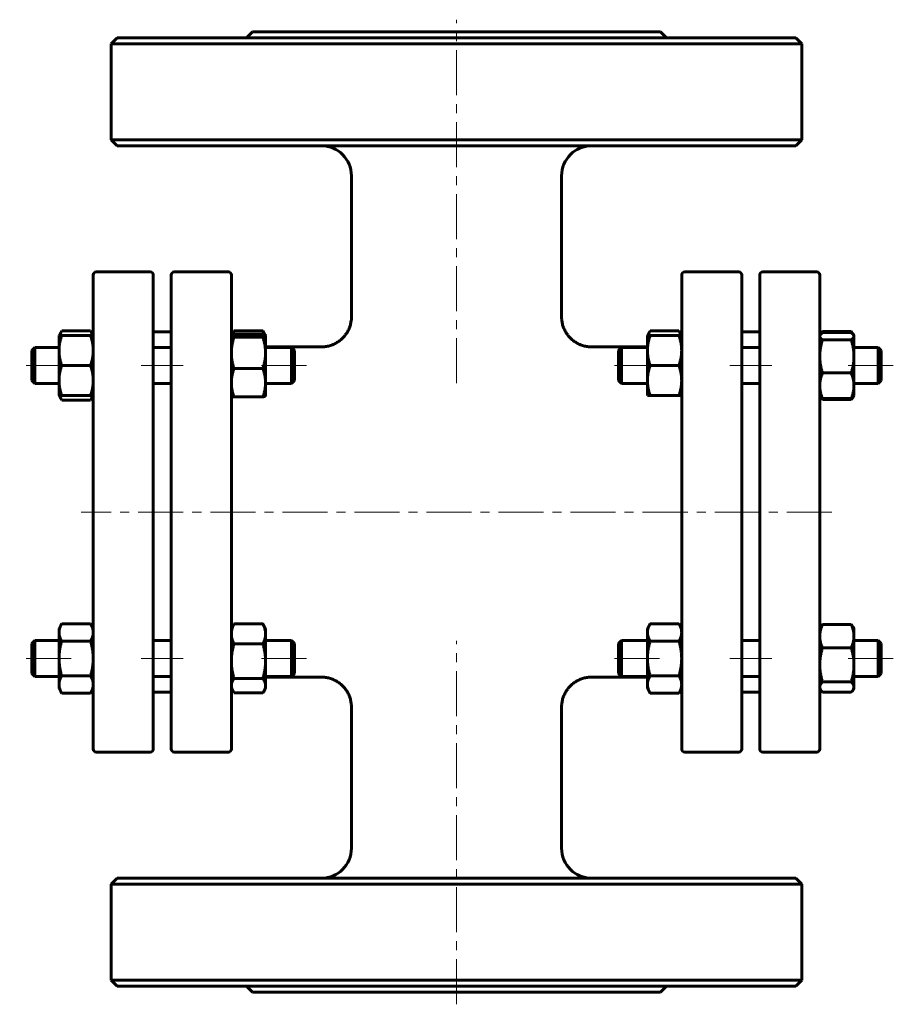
# Model space of a CAD drawing. Header units: millimetres. Extents: x 343 to 489, y 127 to 291.
import ezdxf

# ---------------------------------------------------------------- set-up
doc = ezdxf.new("R2010")
doc.units = ezdxf.units.MM
doc.linetypes.add('K5LT_AXLED', pattern=[12, 7.5, -1.5, 1.5, -1.5])
doc.linetypes.add('K5LT_BASIC', pattern=[0])
doc.layers.add('Системный слой (1)', color=7, linetype='Continuous', true_color=0x6c6c6c)

# ---------------------------------------------------------------- blocks, each defined once
blk = doc.blocks.new('U0')
at = {"layer": 'Системный слой (1)', "linetype": 'K5LT_BASIC', "lineweight": 60}
for p, q in [((378.95, 238.77), (378.88, 238.57)), ((379.03, 238.97), (378.95, 238.77)), ((379.13, 239.18), (379.03, 238.97))]:
    blk.add_line(p, q, dxfattribs=at)
blk = doc.blocks.new('U1')
at = {"layer": 'Системный слой (1)', "linetype": 'K5LT_BASIC', "lineweight": 60}
for p, q in [((384.04, 238.97), (383.94, 239.18)), ((384.13, 238.77), (384.04, 238.97)), ((384.2, 238.57), (384.13, 238.77))]:
    blk.add_line(p, q, dxfattribs=at)
blk = doc.blocks.new('U2')
at = {"layer": 'Системный слой (1)', "linetype": 'K5LT_BASIC', "lineweight": 60}
for p, q in [((350.09, 228.43), (350.18, 228.18)), ((350.18, 228.18), (350.29, 227.92)), ((350.29, 227.92), (350.43, 227.65))]:
    blk.add_line(p, q, dxfattribs=at)
blk = doc.blocks.new('U3')
at = {"layer": 'Системный слой (1)', "linetype": 'K5LT_BASIC', "lineweight": 60}
for p, q in [((350.18, 238.67), (350.09, 238.43)), ((350.29, 238.93), (350.18, 238.67)), ((350.43, 239.2), (350.29, 238.93))]:
    blk.add_line(p, q, dxfattribs=at)
blk = doc.blocks.new('U4')
at = {"layer": 'Системный слой (1)', "linetype": 'K5LT_BASIC', "lineweight": 60}
for p, q in [((355.39, 227.92), (355.5, 228.18)), ((355.5, 228.18), (355.59, 228.43)), ((355.24, 227.65), (355.39, 227.92))]:
    blk.add_line(p, q, dxfattribs=at)
blk = doc.blocks.new('U5')
at = {"layer": 'Системный слой (1)', "linetype": 'K5LT_BASIC', "lineweight": 60}
for p, q in [((355.39, 238.93), (355.24, 239.2)), ((355.5, 238.67), (355.39, 238.93)), ((355.59, 238.43), (355.5, 238.67))]:
    blk.add_line(p, q, dxfattribs=at)
blk = doc.blocks.new('U6')
at = {"layer": 'Системный слой (1)', "linetype": 'K5LT_BASIC', "lineweight": 60}
for p, q in [((383.94, 178.89), (384, 178.97)), ((384, 178.97), (384.05, 179.05)), ((384.05, 179.05), (384.09, 179.13)), ((384.09, 179.13), (384.26, 179.46)), ((384.26, 179.46), (384.36, 179.78)), ((384.36, 179.78), (384.39, 180.1))]:
    blk.add_line(p, q, dxfattribs=at)
blk = doc.blocks.new('U7')
at = {"layer": 'Системный слой (1)', "linetype": 'K5LT_BASIC', "lineweight": 60}
for p, q in [((378.69, 180.1), (378.72, 179.78)), ((378.72, 179.78), (378.82, 179.46)), ((378.82, 179.46), (378.98, 179.13)), ((378.98, 179.13), (379.03, 179.05)), ((379.03, 179.05), (379.08, 178.97)), ((379.08, 178.97), (379.13, 178.89))]:
    blk.add_line(p, q, dxfattribs=at)
blk = doc.blocks.new('U8')
at = {"layer": 'Системный слой (1)', "linetype": 'K5LT_BASIC', "lineweight": 60}
for p, q in [((477.08, 238.93), (477.05, 238.86)), ((477.11, 239), (477.08, 238.93)), ((477.13, 239.07), (477.11, 239))]:
    blk.add_line(p, q, dxfattribs=at)
blk = doc.blocks.new('U9')
at = {"layer": 'Системный слой (1)', "linetype": 'K5LT_BASIC', "lineweight": 60}
for p, q in [((476.79, 228.26), (476.8, 228.23)), ((476.8, 228.23), (476.82, 228.2)), ((476.82, 228.2), (476.83, 228.18)), ((476.83, 228.18), (476.91, 228.05)), ((476.91, 228.05), (477.01, 227.92)), ((477.01, 227.92), (477.13, 227.79))]:
    blk.add_line(p, q, dxfattribs=at)
blk = doc.blocks.new('U10')
at = {"layer": 'Системный слой (1)', "linetype": 'K5LT_BASIC', "lineweight": 60}
for p, q in [((482.06, 227.92), (482.16, 228.05)), ((482.16, 228.05), (482.25, 228.18)), ((482.25, 228.18), (482.26, 228.2)), ((482.26, 228.2), (482.27, 228.23)), ((482.27, 228.23), (482.29, 228.26)), ((481.94, 227.79), (482.06, 227.92))]:
    blk.add_line(p, q, dxfattribs=at)
blk = doc.blocks.new('U11')
at = {"layer": 'Системный слой (1)', "linetype": 'K5LT_BASIC', "lineweight": 60}
for p, q in [((481.97, 239), (481.94, 239.07)), ((482, 238.93), (481.97, 239)), ((482.02, 238.86), (482, 238.93))]:
    blk.add_line(p, q, dxfattribs=at)
blk = doc.blocks.new('U12')
at = {"layer": 'Системный слой (1)', "linetype": 'K5LT_BASIC', "lineweight": 60}
for p, q in [((482.11, 238.79), (481.94, 238.93)), ((482.23, 238.67), (482.11, 238.79)), ((482.32, 238.54), (482.23, 238.67)), ((482.36, 238.47), (482.32, 238.54)), ((482.38, 238.39), (482.36, 238.47)), ((482.39, 238.31), (482.38, 238.39))]:
    blk.add_line(p, q, dxfattribs=at)
blk = doc.blocks.new('U13')
at = {"layer": 'Системный слой (1)', "linetype": 'K5LT_BASIC', "lineweight": 60}
for p, q in [((476.7, 238.39), (476.69, 238.31)), ((476.72, 238.47), (476.7, 238.39)), ((476.76, 238.54), (476.72, 238.47)), ((476.84, 238.67), (476.76, 238.54)), ((476.97, 238.79), (476.84, 238.67)), ((477.13, 238.93), (476.97, 238.79))]:
    blk.add_line(p, q, dxfattribs=at)
blk = doc.blocks.new('U14')
at = {"layer": 'Системный слой (1)', "linetype": 'K5LT_BASIC', "lineweight": 60}
for p, q in [((481.94, 179), (482.06, 179.13)), ((482.06, 179.13), (482.16, 179.26)), ((482.16, 179.26), (482.25, 179.39)), ((482.25, 179.39), (482.32, 179.55)), ((482.32, 179.55), (482.37, 179.71)), ((482.37, 179.71), (482.39, 179.87))]:
    blk.add_line(p, q, dxfattribs=at)
blk = doc.blocks.new('U15')
at = {"layer": 'Системный слой (1)', "linetype": 'K5LT_BASIC', "lineweight": 60}
for p, q in [((476.69, 179.87), (476.7, 179.71)), ((476.7, 179.71), (476.75, 179.55)), ((476.75, 179.55), (476.83, 179.39)), ((476.83, 179.39), (476.91, 179.26)), ((476.91, 179.26), (477.01, 179.13)), ((477.01, 179.13), (477.13, 179))]:
    blk.add_line(p, q, dxfattribs=at)
blk = doc.blocks.new('U16')
at = {"layer": 'Системный слой (1)', "linetype": 'K5LT_BASIC', "lineweight": 60}
for p, q in [((384.39, 181.53), (393.69, 181.53)), ((438.69, 181.53), (447.99, 181.53))]:
    blk.add_line(p, q, dxfattribs=at)
blk = doc.blocks.new('U17')
at = {"layer": 'Системный слой (1)', "linetype": 'K5LT_BASIC', "lineweight": 60}
for p, q in [((384.39, 236.53), (393.69, 236.53)), ((438.69, 236.53), (447.99, 236.53))]:
    blk.add_line(p, q, dxfattribs=at)
blk = doc.blocks.new('U18')
at = {"layer": 'Системный слой (1)', "linetype": 'K5LT_BASIC', "lineweight": 60}
for p, q in [((448.18, 238.67), (448.09, 238.43)), ((448.29, 238.93), (448.18, 238.67)), ((448.43, 239.2), (448.29, 238.93))]:
    blk.add_line(p, q, dxfattribs=at)
blk = doc.blocks.new('U19')
at = {"layer": 'Системный слой (1)', "linetype": 'K5LT_BASIC', "lineweight": 60}
for p, q in [((453.39, 238.93), (453.24, 239.2)), ((453.5, 238.67), (453.39, 238.93)), ((453.59, 238.43), (453.5, 238.67))]:
    blk.add_line(p, q, dxfattribs=at)
blk = doc.blocks.new('U20')
at = {"layer": 'Системный слой (1)', "linetype": 'K5LT_BASIC', "lineweight": 60}
for p, q in [((384.16, 238.59), (383.94, 238.66)), ((384.3, 238.52), (384.16, 238.59)), ((384.38, 238.45), (384.3, 238.52)), ((384.38, 238.43), (384.38, 238.45)), ((384.39, 238.42), (384.38, 238.43)), ((384.39, 238.41), (384.39, 238.42))]:
    blk.add_line(p, q, dxfattribs=at)
blk = doc.blocks.new('U21')
at = {"layer": 'Системный слой (1)', "linetype": 'K5LT_BASIC', "lineweight": 60}
for p, q in [((378.7, 238.45), (378.69, 238.43)), ((378.69, 238.43), (378.69, 238.42)), ((378.69, 238.42), (378.69, 238.41)), ((378.77, 238.52), (378.7, 238.45)), ((378.92, 238.59), (378.77, 238.52)), ((379.13, 238.66), (378.92, 238.59))]:
    blk.add_line(p, q, dxfattribs=at)

msp = doc.modelspace()

# ---------------------------------------------------------------- linework, layer by layer
at = {"layer": 'Системный слой (1)', "linetype": 'K5LT_AXLED', "lineweight": 18}
for p, q in [((416.19, 230.48), (416.19, 291.03)), ((351.99, 233.43), (343.44, 233.43)), ((370.69, 233.43), (363.69, 233.43)), ((391.19, 233.43), (382.39, 233.43)), ((449.99, 233.43), (441.19, 233.43)), ((468.69, 233.43), (461.69, 233.43)), ((488.94, 233.43), (480.39, 233.43)), ((478.69, 209.03), (353.69, 209.03)), ((416.19, 127.03), (416.19, 187.58)), ((351.99, 184.64), (343.44, 184.64)), ((370.69, 184.64), (363.69, 184.64)), ((391.19, 184.64), (382.39, 184.64)), ((449.99, 184.64), (441.19, 184.64)), ((468.69, 184.64), (461.69, 184.64)), ((488.94, 184.64), (480.39, 184.64))]:
    msp.add_line(p, q, dxfattribs=at)
at = {"layer": 'Системный слой (1)', "linetype": 'K5LT_BASIC', "lineweight": 60}
for p, q in [((382.19, 289.03), (381.19, 288.03)), ((382.19, 289.03), (450.19, 289.03)), ((450.19, 289.03), (451.19, 288.03)), ((359.69, 288.03), (358.69, 287.03)), ((358.69, 287.03), (473.69, 287.03)), ((358.69, 271.03), (358.69, 287.03)), ((472.69, 288.03), (359.69, 288.03)), ((472.69, 288.03), (473.69, 287.03)), ((473.69, 271.03), (473.69, 287.03)), ((359.69, 270.03), (358.69, 271.03)), ((473.69, 271.03), (358.69, 271.03)), ((472.69, 270.03), (473.69, 271.03)), ((359.69, 270.03), (472.69, 270.03)), ((398.69, 241.53), (398.69, 265.03)), ((433.69, 241.53), (433.69, 265.03)), ((355.69, 236.96), (355.69, 248.53)), ((356.19, 249.03), (365.19, 249.03)), ((365.69, 248.53), (365.69, 169.53)), ((368.69, 169.53), (368.69, 248.53)), ((378.19, 249.03), (369.19, 249.03)), ((378.69, 248.53), (378.69, 236.96)), ((453.69, 248.53), (453.69, 236.96)), ((463.19, 249.03), (454.19, 249.03)), ((463.69, 169.53), (463.69, 248.53)), ((466.69, 248.53), (466.69, 169.53)), ((467.19, 249.03), (476.19, 249.03)), ((476.69, 236.96), (476.69, 248.53)), ((433.69, 241.53), (433.69, 241.53)), ((349.99, 238.43), (350.43, 239.2)), ((349.99, 238.43), (350.43, 238.43)), ((349.99, 235.93), (349.99, 238.43)), ((350.43, 239.2), (355.24, 239.2)), ((350.43, 238.43), (355.24, 238.43)), ((355.69, 238.43), (355.24, 239.2)), ((355.24, 238.43), (355.69, 238.43)), ((365.69, 239.03), (368.69, 239.03)), ((378.69, 238.43), (378.7, 238.45)), ((378.7, 238.45), (378.98, 238.94)), ((379.13, 239.18), (383.94, 239.18)), ((379.13, 238.66), (383.94, 238.66)), ((379.13, 238.15), (383.94, 238.15)), ((384.38, 238.45), (384.09, 238.94)), ((384.39, 238.43), (384.38, 238.45)), ((384.39, 238.43), (384.39, 238.41)), ((384.39, 238.41), (384.39, 235.53)), ((447.99, 238.43), (448.43, 239.2)), ((447.99, 238.43), (448.43, 238.43)), ((447.99, 235.93), (447.99, 238.43)), ((448.43, 239.2), (453.24, 239.2)), ((448.43, 238.43), (453.24, 238.43)), ((453.69, 238.43), (453.24, 239.2)), ((453.24, 238.43), (453.69, 238.43)), ((463.69, 239.03), (466.69, 239.03)), ((476.69, 238.43), (476.76, 238.54)), ((476.76, 238.54), (476.83, 238.67)), ((477.13, 239.07), (481.94, 239.07)), ((477.13, 238.93), (481.94, 238.93)), ((482.32, 238.54), (482.25, 238.67)), ((482.39, 238.43), (482.32, 238.54)), ((482.39, 238.43), (482.39, 238.31)), ((482.39, 238.31), (482.39, 234.94)), ((345.44, 235.93), (345.94, 236.43)), ((345.94, 236.43), (345.94, 230.43)), ((345.94, 236.43), (349.99, 236.43)), ((355.69, 181.1), (355.69, 236.96)), ((365.69, 236.43), (368.69, 236.43)), ((378.69, 236.96), (378.69, 181.1)), ((384.39, 236.43), (388.69, 236.43)), ((389.19, 235.93), (388.69, 236.43)), ((388.69, 230.43), (388.69, 236.43)), ((393.69, 236.53), (393.69, 236.53)), ((438.69, 236.53), (438.69, 236.53)), ((443.19, 235.93), (443.69, 236.43)), ((443.69, 230.43), (443.69, 236.43)), ((443.69, 236.43), (447.99, 236.43)), ((453.69, 236.96), (453.69, 181.1)), ((463.69, 236.43), (466.69, 236.43)), ((476.69, 181.1), (476.69, 236.96)), ((477.13, 237.69), (481.94, 237.69)), ((482.39, 236.43), (486.44, 236.43)), ((486.44, 236.43), (486.44, 230.43)), ((486.94, 235.93), (486.44, 236.43)), ((345.44, 230.93), (345.44, 235.93)), ((349.99, 230.93), (349.99, 235.93)), ((384.39, 235.53), (384.39, 230.55)), ((389.19, 235.93), (389.19, 230.93)), ((443.19, 235.93), (443.19, 230.93)), ((447.99, 230.93), (447.99, 235.93)), ((482.39, 234.94), (482.39, 230.06)), ((486.94, 230.93), (486.94, 235.93)), ((350.43, 233.43), (355.24, 233.43)), ((379.13, 232.91), (383.94, 232.91)), ((448.43, 233.43), (453.24, 233.43)), ((477.13, 232.19), (481.94, 232.19)), ((345.44, 230.93), (345.94, 230.43)), ((345.94, 230.43), (349.99, 230.43)), ((349.99, 228.43), (349.99, 230.93)), ((365.69, 230.43), (368.69, 230.43)), ((384.39, 230.55), (384.39, 228.43)), ((384.39, 230.43), (388.69, 230.43)), ((389.19, 230.93), (388.69, 230.43)), ((443.19, 230.93), (443.69, 230.43)), ((443.69, 230.43), (447.99, 230.43)), ((447.99, 228.43), (447.99, 230.93)), ((463.69, 230.43), (466.69, 230.43)), ((482.39, 230.43), (486.44, 230.43)), ((482.39, 230.06), (482.39, 228.43)), ((486.94, 230.93), (486.44, 230.43)), ((350.43, 228.43), (349.99, 228.43)), ((349.99, 228.43), (350.43, 227.65)), ((350.43, 228.43), (355.24, 228.43)), ((355.69, 228.43), (355.24, 228.43)), ((355.69, 228.43), (355.24, 227.65)), ((378.69, 228.43), (378.7, 228.41)), ((379.13, 228.19), (383.94, 228.19)), ((384.39, 228.43), (384.38, 228.4)), ((448.43, 228.43), (447.99, 228.43)), ((448.43, 228.43), (453.24, 228.43)), ((453.69, 228.43), (453.24, 228.43)), ((476.69, 228.43), (476.76, 228.31)), ((476.76, 228.31), (476.83, 228.18)), ((482.32, 228.31), (482.25, 228.18)), ((482.39, 228.43), (482.32, 228.31)), ((350.43, 227.65), (355.24, 227.65)), ((477.13, 227.92), (481.94, 227.92)), ((477.13, 227.79), (481.94, 227.79)), ((349.99, 189.64), (350.43, 190.41)), ((350.43, 190.41), (355.24, 190.41)), ((355.69, 189.64), (355.24, 190.41)), ((379.13, 190.39), (383.94, 190.39)), ((447.99, 189.64), (448.43, 190.41)), ((448.43, 190.41), (453.24, 190.41)), ((453.69, 189.64), (453.24, 190.41)), ((477.13, 190.28), (481.94, 190.28)), ((349.99, 188.97), (349.99, 189.64)), ((349.99, 184.64), (349.99, 188.97)), ((378.69, 189.64), (378.98, 190.15)), ((384.39, 189.64), (384.09, 190.15)), ((384.39, 189.64), (384.39, 188.72)), ((384.39, 188.72), (384.39, 184.19)), ((447.99, 188.97), (447.99, 189.64)), ((447.99, 184.64), (447.99, 188.97)), ((476.69, 189.64), (476.83, 189.88)), ((482.39, 189.64), (482.25, 189.88)), ((482.39, 189.64), (482.39, 188.33)), ((345.44, 187.14), (345.94, 187.64)), ((345.44, 182.14), (345.44, 187.14)), ((345.94, 187.64), (345.94, 181.64)), ((345.94, 187.64), (349.99, 187.64)), ((350.43, 187.52), (355.24, 187.52)), ((365.69, 187.64), (368.69, 187.64)), ((379.13, 187.06), (383.94, 187.06)), ((384.39, 187.64), (388.69, 187.64)), ((388.69, 181.64), (388.69, 187.64)), ((389.19, 187.14), (388.69, 187.64)), ((389.19, 187.14), (389.19, 182.14)), ((443.19, 187.14), (443.69, 187.64)), ((443.19, 187.14), (443.19, 182.14)), ((443.69, 187.64), (447.99, 187.64)), ((443.69, 181.64), (443.69, 187.64)), ((448.43, 187.52), (453.24, 187.52)), ((463.69, 187.64), (466.69, 187.64)), ((482.39, 188.33), (482.39, 183.57)), ((482.39, 187.64), (486.44, 187.64)), ((486.94, 187.14), (486.44, 187.64)), ((486.44, 187.64), (486.44, 181.64)), ((486.94, 182.14), (486.94, 187.14)), ((477.13, 186.39), (481.94, 186.39)), ((349.99, 180.31), (349.99, 184.64)), ((384.39, 184.19), (384.39, 180.1)), ((447.99, 180.31), (447.99, 184.64)), ((345.44, 182.14), (345.94, 181.64)), ((389.19, 182.14), (388.69, 181.64)), ((443.19, 182.14), (443.69, 181.64)), ((482.39, 183.57), (482.39, 179.87)), ((486.94, 182.14), (486.44, 181.64)), ((345.94, 181.64), (349.99, 181.64)), ((350.43, 181.75), (355.24, 181.75)), ((355.69, 169.53), (355.69, 181.1)), ((365.69, 181.64), (368.69, 181.64)), ((378.69, 181.1), (378.69, 169.53)), ((379.13, 181.31), (383.94, 181.31)), ((384.39, 181.64), (388.69, 181.64)), ((443.69, 181.64), (447.99, 181.64)), ((448.43, 181.75), (453.24, 181.75)), ((453.69, 181.1), (453.69, 169.53)), ((463.69, 181.64), (466.69, 181.64)), ((476.69, 169.53), (476.69, 181.1)), ((477.13, 180.75), (481.94, 180.75)), ((482.39, 181.64), (486.44, 181.64)), ((349.99, 179.64), (349.99, 180.31)), ((349.99, 179.64), (350.43, 178.86)), ((350.43, 178.86), (355.24, 178.86)), ((355.69, 179.64), (355.24, 178.86)), ((365.69, 179.03), (368.69, 179.03)), ((378.69, 179.64), (378.98, 179.13)), ((379.13, 178.89), (383.94, 178.89)), ((384.39, 179.64), (384.09, 179.13)), ((384.39, 180.1), (384.39, 179.64)), ((447.99, 179.64), (447.99, 180.31)), ((447.99, 179.64), (448.43, 178.86)), ((448.43, 178.86), (453.24, 178.86)), ((453.69, 179.64), (453.24, 178.86)), ((463.69, 179.03), (466.69, 179.03)), ((476.69, 179.64), (476.83, 179.39)), ((477.13, 179), (481.94, 179)), ((482.39, 179.64), (482.25, 179.39)), ((482.39, 179.87), (482.39, 179.64)), ((398.69, 153.03), (398.69, 176.53)), ((433.69, 153.03), (433.69, 176.53)), ((356.19, 169.03), (365.19, 169.03)), ((378.19, 169.03), (369.19, 169.03)), ((463.19, 169.03), (454.19, 169.03)), ((467.19, 169.03), (476.19, 169.03)), ((359.69, 148.03), (358.69, 147.03)), ((472.69, 148.03), (359.69, 148.03)), ((472.69, 148.03), (473.69, 147.03)), ((358.69, 131.03), (358.69, 147.03)), ((358.69, 147.03), (473.69, 147.03)), ((473.69, 131.03), (473.69, 147.03)), ((473.69, 131.03), (358.69, 131.03)), ((359.69, 130.03), (358.69, 131.03)), ((359.69, 130.03), (472.69, 130.03)), ((382.19, 129.03), (381.19, 130.03)), ((450.19, 129.03), (451.19, 130.03)), ((472.69, 130.03), (473.69, 131.03)), ((382.19, 129.03), (450.19, 129.03))]:
    msp.add_line(p, q, dxfattribs=at)
for centre, radius, start, end in [((393.69, 265.03), 5, 0, 90), ((438.69, 265.03), 5, 90, 180), ((356.19, 248.53), 0.5, 90, 180), ((365.19, 248.53), 0.5, 0, 90), ((369.19, 248.53), 0.5, 90, 180), ((378.19, 248.53), 0.5, 0, 90), ((454.19, 248.53), 0.5, 90, 180), ((463.19, 248.53), 0.5, 0, 90), ((467.19, 248.53), 0.5, 90, 180), ((476.19, 248.53), 0.5, 0, 90), ((380.69, 238.53), 2, 180, 182.8787), ((451.69, 238.53), 2, 356.9959, 0), ((380.69, 179.53), 2, 177.1213, 180), ((451.69, 179.53), 2, 0, 2.8787), ((356.19, 169.53), 0.5, 180, 270), ((365.19, 169.53), 0.5, 270, 0), ((369.19, 169.53), 0.5, 180, 270), ((378.19, 169.53), 0.5, 270, 0), ((454.19, 169.53), 0.5, 180, 270), ((463.19, 169.53), 0.5, 270, 0), ((467.19, 169.53), 0.5, 180, 270), ((476.19, 169.53), 0.5, 270, 0), ((393.69, 153.03), 5, 270, 0), ((438.69, 153.03), 5, 180, 270)]:
    msp.add_arc(centre, radius, start, end, dxfattribs=at)
for points, knots in [([(398.69, 241.53), (398.69, 241.53), (398.69, 241.53), (398.69, 241.52), (398.69, 241.52), (398.69, 241.51), (398.69, 241.51), (398.69, 241.49), (398.69, 241.48), (398.69, 241.45), (398.69, 241.44), (398.69, 241.38), (398.68, 241.34), (398.68, 241.24), (398.68, 241.17), (398.66, 240.96), (398.64, 240.82), (398.58, 240.47), (398.53, 240.26), (398.4, 239.84), (398.32, 239.64), (398.14, 239.24), (398.04, 239.05), (397.82, 238.71), (397.7, 238.55), (397.45, 238.23), (397.3, 238.07), (396.98, 237.77), (396.82, 237.63), (396.48, 237.38), (396.3, 237.26), (395.92, 237.06), (395.72, 236.96), (395.3, 236.8), (395.09, 236.73), (394.66, 236.62), (394.44, 236.58), (394.04, 236.54), (393.86, 236.53), (393.69, 236.53)], [0, 0, 0, 0, 0.013929, 0.013929, 0.034823, 0.034823, 0.073129, 0.073129, 0.146258, 0.146258, 0.289033, 0.289033, 0.567619, 0.567619, 1.110863, 1.110863, 2.169491, 2.169491, 3.834122, 3.834122, 5.500176, 5.500176, 7.140368, 7.140368, 8.625203, 8.625203, 10.296027, 10.296027, 11.942099, 11.942099, 13.535603, 13.535603, 15.236206, 15.236206, 16.95396, 16.95396, 18.657566, 18.657566, 19.999129, 19.999129, 19.999129, 19.999129]), ([(433.69, 241.53), (433.69, 241.53), (433.69, 241.53), (433.69, 241.52), (433.69, 241.52), (433.69, 241.51), (433.69, 241.51), (433.69, 241.49), (433.69, 241.48), (433.69, 241.45), (433.69, 241.44), (433.69, 241.38), (433.69, 241.34), (433.7, 241.24), (433.7, 241.17), (433.72, 240.96), (433.74, 240.82), (433.8, 240.47), (433.85, 240.26), (433.98, 239.84), (434.06, 239.64), (434.24, 239.24), (434.34, 239.05), (434.56, 238.71), (434.67, 238.55), (434.93, 238.23), (435.08, 238.07), (435.39, 237.77), (435.56, 237.63), (435.9, 237.38), (436.08, 237.26), (436.45, 237.06), (436.65, 236.96), (437.07, 236.8), (437.29, 236.73), (437.72, 236.62), (437.94, 236.58), (438.34, 236.54), (438.51, 236.53), (438.69, 236.53)], [0, 0, 0, 0, 0.013929, 0.013929, 0.034823, 0.034823, 0.073129, 0.073129, 0.146258, 0.146258, 0.289033, 0.289033, 0.567619, 0.567619, 1.110863, 1.110863, 2.169491, 2.169491, 3.834122, 3.834122, 5.500176, 5.500176, 7.140368, 7.140368, 8.625203, 8.625203, 10.296027, 10.296027, 11.942099, 11.942099, 13.535603, 13.535603, 15.236206, 15.236206, 16.95396, 16.95396, 18.657566, 18.657566, 19.999129, 19.999129, 19.999129, 19.999129]), ([(398.69, 176.53), (398.69, 176.53), (398.69, 176.53), (398.69, 176.54), (398.69, 176.54), (398.69, 176.55), (398.69, 176.55), (398.69, 176.57), (398.69, 176.58), (398.69, 176.61), (398.69, 176.63), (398.69, 176.68), (398.68, 176.72), (398.68, 176.82), (398.67, 176.9), (398.66, 177.1), (398.64, 177.24), (398.58, 177.59), (398.53, 177.81), (398.4, 178.22), (398.32, 178.43), (398.14, 178.82), (398.04, 179.01), (397.82, 179.35), (397.71, 179.51), (397.45, 179.83), (397.3, 180), (396.99, 180.3), (396.82, 180.43), (396.48, 180.68), (396.3, 180.8), (395.93, 181), (395.72, 181.1), (395.31, 181.26), (395.09, 181.33), (394.66, 181.44), (394.44, 181.48), (394.04, 181.52), (393.86, 181.53), (393.69, 181.53)], [0, 0, 0, 0, 0.01393, 0.01393, 0.034826, 0.034826, 0.073134, 0.073134, 0.146268, 0.146268, 0.289054, 0.289054, 0.56766, 0.56766, 1.110942, 1.110942, 2.169646, 2.169646, 3.834341, 3.834341, 5.500031, 5.500031, 7.139499, 7.139499, 8.623184, 8.623184, 10.292702, 10.292702, 11.937065, 11.937065, 13.528455, 13.528455, 15.228063, 15.228063, 16.94623, 16.94623, 18.651599, 18.651599, 19.99913, 19.99913, 19.99913, 19.99913]), ([(433.69, 176.53), (433.69, 176.53), (433.69, 176.53), (433.69, 176.54), (433.69, 176.54), (433.69, 176.55), (433.69, 176.55), (433.69, 176.57), (433.69, 176.58), (433.69, 176.61), (433.69, 176.63), (433.69, 176.68), (433.69, 176.72), (433.7, 176.82), (433.7, 176.9), (433.72, 177.1), (433.74, 177.24), (433.8, 177.59), (433.85, 177.81), (433.98, 178.22), (434.06, 178.43), (434.24, 178.82), (434.34, 179.01), (434.56, 179.35), (434.67, 179.51), (434.93, 179.83), (435.08, 180), (435.39, 180.3), (435.56, 180.43), (435.9, 180.68), (436.07, 180.8), (436.45, 181), (436.65, 181.1), (437.07, 181.26), (437.28, 181.33), (437.72, 181.44), (437.94, 181.48), (438.34, 181.52), (438.51, 181.53), (438.69, 181.53)], [0, 0, 0, 0, 0.01393, 0.01393, 0.034826, 0.034826, 0.073134, 0.073134, 0.146268, 0.146268, 0.289054, 0.289054, 0.56766, 0.56766, 1.110942, 1.110942, 2.169646, 2.169646, 3.834341, 3.834341, 5.500031, 5.500031, 7.139499, 7.139499, 8.623184, 8.623184, 10.292702, 10.292702, 11.937066, 11.937066, 13.528455, 13.528455, 15.228063, 15.228063, 16.94623, 16.94623, 18.651599, 18.651599, 19.99913, 19.99913, 19.99913, 19.99913])]:
    msp.add_open_spline(points, degree=3, knots=knots, dxfattribs=at)
for points, weights in [([(350.43, 238.43), (349.99, 237.09), (349.99, 235.93)], [1, 1.0379548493, 1]), ([(355.69, 235.93), (355.69, 237.09), (355.24, 238.43)], [1, 1.0379548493, 1]), ([(378.69, 238.41), (378.69, 238.29), (379.13, 238.15)], [1, 1.0379548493, 1]), ([(379.13, 238.15), (378.69, 236.74), (378.69, 235.53)], [1, 1.0379548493, 1]), ([(378.98, 238.94), (379.05, 239.05), (379.13, 239.18)], [1.01133977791, 1.00693820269, 1]), ([(383.94, 239.18), (384.03, 239.05), (384.09, 238.94)], [1, 1.00693846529, 1.01134011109]), ([(383.94, 238.15), (384.39, 238.29), (384.39, 238.41)], [1, 1.0379548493, 1]), ([(384.39, 235.53), (384.39, 236.74), (383.94, 238.15)], [1, 1.0379548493, 1]), ([(448.43, 238.43), (447.99, 237.09), (447.99, 235.93)], [1, 1.0379548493, 1]), ([(453.69, 235.93), (453.69, 237.09), (453.24, 238.43)], [1, 1.0379548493, 1]), ([(476.69, 238.31), (476.69, 238.02), (477.13, 237.69)], [1, 1.0379548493, 1]), ([(476.83, 238.67), (476.94, 238.86), (477.13, 239.07)], [1.01860377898, 1.01631456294, 1]), ([(481.94, 239.07), (482.14, 238.86), (482.25, 238.67)], [1, 1.01631493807, 1.01860388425]), ([(481.94, 237.69), (482.39, 238.02), (482.39, 238.31)], [1, 1.0379548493, 1]), ([(477.13, 237.69), (476.69, 236.22), (476.69, 234.94)], [1, 1.0379548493, 1]), ([(482.39, 234.94), (482.39, 236.22), (481.94, 237.69)], [1, 1.0379548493, 1]), ([(349.99, 235.93), (349.99, 234.77), (350.43, 233.43)], [1, 1.0379548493, 1]), ([(355.24, 233.43), (355.69, 234.77), (355.69, 235.93)], [1, 1.0379548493, 1]), ([(378.69, 235.53), (378.69, 234.31), (379.13, 232.91)], [1, 1.0379548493, 1]), ([(383.94, 232.91), (384.39, 234.31), (384.39, 235.53)], [1, 1.0379548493, 1]), ([(447.99, 235.93), (447.99, 234.77), (448.43, 233.43)], [1, 1.0379548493, 1]), ([(453.24, 233.43), (453.69, 234.77), (453.69, 235.93)], [1, 1.0379548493, 1]), ([(476.69, 234.94), (476.69, 233.67), (477.13, 232.19)], [1, 1.0379548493, 1]), ([(481.94, 232.19), (482.39, 233.67), (482.39, 234.94)], [1, 1.0379548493, 1]), ([(350.43, 233.43), (349.99, 232.09), (349.99, 230.93)], [1, 1.0379548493, 1]), ([(355.69, 230.93), (355.69, 232.09), (355.24, 233.43)], [1, 1.0379548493, 1]), ([(379.13, 232.91), (378.69, 231.64), (378.69, 230.55)], [1, 1.0379548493, 1]), ([(384.39, 230.55), (384.39, 231.64), (383.94, 232.91)], [1, 1.0379548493, 1]), ([(448.43, 233.43), (447.99, 232.09), (447.99, 230.93)], [1, 1.0379548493, 1]), ([(453.69, 230.93), (453.69, 232.09), (453.24, 233.43)], [1, 1.0379548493, 1]), ([(477.13, 232.19), (476.69, 231.05), (476.69, 230.06)], [1, 1.0379548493, 1]), ([(482.39, 230.06), (482.39, 231.05), (481.94, 232.19)], [1, 1.0379548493, 1]), ([(349.99, 230.93), (349.99, 229.77), (350.43, 228.43)], [1, 1.0379548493, 1]), ([(355.24, 228.43), (355.69, 229.77), (355.69, 230.93)], [1, 1.0379548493, 1]), ([(378.69, 230.55), (378.69, 229.45), (379.13, 228.19)], [1, 1.0379548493, 1]), ([(383.94, 228.19), (384.39, 229.45), (384.39, 230.55)], [1, 1.0379548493, 1]), ([(447.99, 230.93), (447.99, 229.77), (448.43, 228.43)], [1, 1.0379548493, 1]), ([(453.24, 228.43), (453.69, 229.77), (453.69, 230.93)], [1, 1.0379548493, 1]), ([(476.69, 230.06), (476.69, 229.07), (477.13, 227.92)], [1, 1.0379548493, 1]), ([(481.94, 227.92), (482.39, 229.07), (482.39, 230.06)], [1, 1.0379548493, 1]), ([(379.13, 228.19), (378.76, 228.3), (378.7, 228.41)], [1, 1.03179679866, 1.01031785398]), ([(384.38, 228.41), (384.32, 228.3), (383.94, 228.19)], [1.01032046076, 1.03179486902, 1]), ([(477.13, 227.92), (476.86, 228.13), (476.76, 228.31)], [1, 1.02296238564, 1.01814064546]), ([(482.32, 228.31), (482.22, 228.13), (481.94, 227.92)], [1.01814052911, 1.02296266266, 1]), ([(350.43, 190.41), (349.99, 189.64), (349.99, 188.97)], [1, 1.0379548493, 1]), ([(355.69, 188.97), (355.69, 189.64), (355.24, 190.41)], [1, 1.0379548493, 1]), ([(379.13, 190.39), (378.69, 189.5), (378.69, 188.72)], [1, 1.0379548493, 1]), ([(378.98, 190.15), (379.05, 190.26), (379.13, 190.39)], [1.01133977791, 1.00693820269, 1]), ([(383.94, 190.39), (384.03, 190.26), (384.09, 190.15)], [1, 1.00693846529, 1.01134011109]), ([(384.39, 188.72), (384.39, 189.5), (383.94, 190.39)], [1, 1.0379548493, 1]), ([(448.43, 190.41), (447.99, 189.64), (447.99, 188.97)], [1, 1.0379548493, 1]), ([(453.69, 188.97), (453.69, 189.64), (453.24, 190.41)], [1, 1.0379548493, 1]), ([(477.13, 190.28), (476.69, 189.23), (476.69, 188.33)], [1, 1.0379548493, 1]), ([(476.83, 189.88), (476.94, 190.07), (477.13, 190.28)], [1.01860377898, 1.01631456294, 1]), ([(481.94, 190.28), (482.14, 190.07), (482.25, 189.88)], [1, 1.01631493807, 1.01860388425]), ([(482.39, 188.33), (482.39, 189.23), (481.94, 190.28)], [1, 1.0379548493, 1]), ([(349.99, 188.97), (349.99, 188.3), (350.43, 187.52)], [1, 1.0379548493, 1]), ([(355.24, 187.52), (355.69, 188.3), (355.69, 188.97)], [1, 1.0379548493, 1]), ([(378.69, 188.72), (378.69, 187.95), (379.13, 187.06)], [1, 1.0379548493, 1]), ([(383.94, 187.06), (384.39, 187.95), (384.39, 188.72)], [1, 1.0379548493, 1]), ([(447.99, 188.97), (447.99, 188.3), (448.43, 187.52)], [1, 1.0379548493, 1]), ([(453.24, 187.52), (453.69, 188.3), (453.69, 188.97)], [1, 1.0379548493, 1]), ([(350.43, 187.52), (349.99, 185.98), (349.99, 184.64)], [1, 1.0379548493, 1]), ([(355.69, 184.64), (355.69, 185.98), (355.24, 187.52)], [1, 1.0379548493, 1]), ([(379.13, 187.06), (378.69, 185.52), (378.69, 184.19)], [1, 1.0379548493, 1]), ([(384.39, 184.19), (384.39, 185.52), (383.94, 187.06)], [1, 1.0379548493, 1]), ([(448.43, 187.52), (447.99, 185.98), (447.99, 184.64)], [1, 1.0379548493, 1]), ([(453.69, 184.64), (453.69, 185.98), (453.24, 187.52)], [1, 1.0379548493, 1]), ([(476.69, 188.33), (476.69, 187.43), (477.13, 186.39)], [1, 1.0379548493, 1]), ([(481.94, 186.39), (482.39, 187.43), (482.39, 188.33)], [1, 1.0379548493, 1]), ([(477.13, 186.39), (476.69, 184.87), (476.69, 183.57)], [1, 1.0379548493, 1]), ([(482.39, 183.57), (482.39, 184.87), (481.94, 186.39)], [1, 1.0379548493, 1]), ([(349.99, 184.64), (349.99, 183.3), (350.43, 181.75)], [1, 1.0379548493, 1]), ([(355.24, 181.75), (355.69, 183.3), (355.69, 184.64)], [1, 1.0379548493, 1]), ([(378.69, 184.19), (378.69, 182.85), (379.13, 181.31)], [1, 1.0379548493, 1]), ([(383.94, 181.31), (384.39, 182.85), (384.39, 184.19)], [1, 1.0379548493, 1]), ([(447.99, 184.64), (447.99, 183.3), (448.43, 181.75)], [1, 1.0379548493, 1]), ([(453.24, 181.75), (453.69, 183.3), (453.69, 184.64)], [1, 1.0379548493, 1]), ([(476.69, 183.57), (476.69, 182.26), (477.13, 180.75)], [1, 1.0379548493, 1]), ([(481.94, 180.75), (482.39, 182.26), (482.39, 183.57)], [1, 1.0379548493, 1]), ([(350.43, 181.75), (349.99, 180.98), (349.99, 180.31)], [1, 1.0379548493, 1]), ([(355.69, 180.31), (355.69, 180.98), (355.24, 181.75)], [1, 1.0379548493, 1]), ([(379.13, 181.31), (378.69, 180.66), (378.69, 180.1)], [1, 1.0379548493, 1]), ([(384.39, 180.1), (384.39, 180.66), (383.94, 181.31)], [1, 1.0379548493, 1]), ([(448.43, 181.75), (447.99, 180.98), (447.99, 180.31)], [1, 1.0379548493, 1]), ([(453.69, 180.31), (453.69, 180.98), (453.24, 181.75)], [1, 1.0379548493, 1]), ([(477.13, 180.75), (476.69, 180.28), (476.69, 179.87)], [1, 1.0379548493, 1]), ([(482.39, 179.87), (482.39, 180.28), (481.94, 180.75)], [1, 1.0379548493, 1]), ([(349.99, 180.31), (349.99, 179.64), (350.43, 178.86)], [1, 1.0379548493, 1]), ([(355.24, 178.86), (355.69, 179.64), (355.69, 180.31)], [1, 1.0379548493, 1]), ([(447.99, 180.31), (447.99, 179.64), (448.43, 178.86)], [1, 1.0379548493, 1]), ([(453.24, 178.86), (453.69, 179.64), (453.69, 180.31)], [1, 1.0379548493, 1])]:
    msp.add_rational_spline(points, weights, degree=2, dxfattribs=at)

# ---------------------------------------------------------------- block references
at = {"layer": 'Системный слой (1)'}
for name in ['U3', 'U5', 'U21', 'U0', 'U1', 'U20', 'U18', 'U19', 'U13', 'U8', 'U11', 'U12', 'U17', 'U2', 'U4', 'U9', 'U10', 'U16', 'U7', 'U6', 'U15', 'U14']:
    msp.add_blockref(name, (0, 0), dxfattribs=at)

doc.saveas('drawing.dxf')
